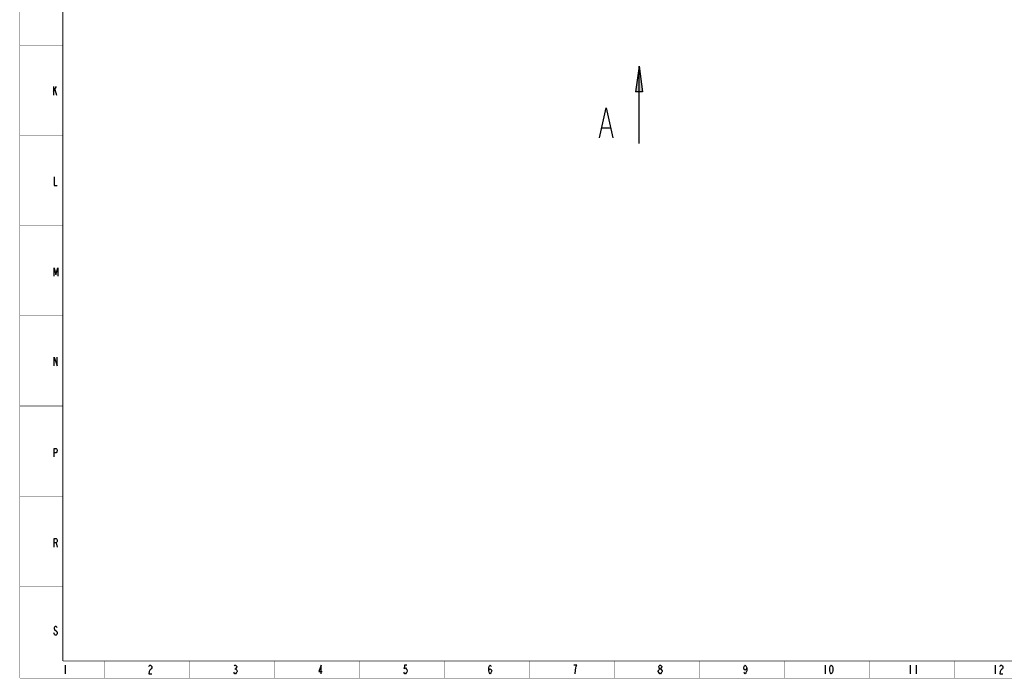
# Model space of a CAD drawing. Header units: millimetres. Extents: x 0 to 3156, y 0 to 2462.
# Tile 1 of 7: x 0 to 1147, y 0 to 767. Entities that reach past the tile are written whole.
import ezdxf

# ---------------------------------------------------------------- set-up
doc = ezdxf.new("R2010")
doc.units = ezdxf.units.MM
doc.header["$LTSCALE"] = 130.79
for name, color, linetype in [('010018060000_DXF_TEXT', 7, 'CONTINUOUS'), ('010018060000DXF_CONTINUOUS_LINE', 7, 'CONTINUOUS'), ('0100180B0000_DXF_FORMAT', 7, 'CONTINUOUS')]:
    doc.layers.add(name, color=color, linetype=linetype)

# ---------------------------------------------------------------- blocks, each defined once
blk = doc.blocks.new('JIANTOU_BL0', base_point=(837.7, 751.8))
at = {"layer": '010018060000DXF_CONTINUOUS_LINE', "color": 7, "linetype": 'Continuous'}
for p, q in [((837.7, 796.8), (833.5, 767.1)), ((837.7, 796.8), (841.8, 767.1)), ((841.8, 767.1), (833.5, 767.1))]:
    blk.add_line(p, q, dxfattribs=at)
at = {"layer": '010018060000DXF_CONTINUOUS_LINE', "color": 2, "linetype": 'Continuous'}
blk.add_line((837.7, 706.8), (837.7, 796.8), dxfattribs=at)
at = {"layer": '010018060000DXF_CONTINUOUS_LINE', "color": 7, "linetype": 'Continuous'}
blk.add_solid([(837.7, 796.8), (841.8, 767.1), (833.5, 767.1)], dxfattribs=at)

msp = doc.modelspace()

# ---------------------------------------------------------------- linework, layer by layer
at = {"layer": '010018060000_DXF_TEXT', "color": 5, "linetype": 'Continuous'}
msp.add_line((678.298, 641.022), (687.486, 641.022), dxfattribs=at)
msp.add_lwpolyline([(675.236, 629.355), (682.892, 664.355), (690.548, 629.355)], dxfattribs=at)
at = {"layer": '0100180B0000_DXF_FORMAT', "color": 5, "linetype": 'Continuous'}
for p, q in [((39.052, 689.193), (39.052, 679.193)), ((39.052, 683.36), (42.552, 689.193)), ((40.802, 685.86), (42.552, 679.193)), ((42.06, 157.612), (43.373, 152.612)), ((52.734, 15.122), (52.734, 5.122)), ((938.023, 15.122), (938.023, 5.122)), ((1037.023, 15.122), (1037.023, 5.122)), ((1044.023, 15.122), (1044.023, 5.122)), ((1136.023, 15.122), (1136.023, 5.122)), ((250.297, 10.955), (251.172, 10.955)), ((745.297, 5.122), (744.422, 5.955))]:
    msp.add_line(p, q, dxfattribs=at)
at = {"layer": '0100180B0000_DXF_FORMAT', "color": 2, "linetype": 'Continuous', "const_width": 0.5}
for points in [[(0, 0), (0, 1682)], [(0, 737), (50, 737)], [(0, 632), (50, 632)], [(0, 527), (50, 527)], [(0, 422), (50, 422)], [(0, 317), (50, 317)], [(0, 212), (50, 212)], [(0, 107), (50, 107)], [(99, 0), (99, 20)], [(198, 0), (198, 20)], [(297, 0), (297, 20)], [(396, 0), (396, 20)], [(495, 0), (495, 20)], [(594, 0), (594, 20)], [(693, 0), (693, 20)], [(792, 0), (792, 20)], [(891, 0), (891, 20)], [(990, 0), (990, 20)], [(1089, 0), (1089, 20)], [(0, 0), (2378, 0)]]:
    msp.add_lwpolyline(points, dxfattribs=at)
at = {"layer": '0100180B0000_DXF_FORMAT', "color": 7, "linetype": 'Continuous', "const_width": 1}
for points in [[(50, 20), (50, 1662)], [(50, 20), (2358, 20)]]:
    msp.add_lwpolyline(points, dxfattribs=at)
at = {"layer": '0100180B0000_DXF_FORMAT', "color": 5, "linetype": 'Continuous'}
for points in [[(39.873, 583.872), (39.873, 573.872), (43.373, 573.872)], [(39.771, 468.116), (39.771, 478.116), (41.959, 469.783), (44.146, 478.116), (44.146, 468.116)], [(39.853, 363.773), (39.853, 373.773), (43.353, 363.773), (43.353, 373.773)], [(39.873, 257.612), (39.873, 267.612), (42.06, 267.612), (42.935, 266.779), (43.373, 265.945), (43.373, 264.279), (42.935, 263.445), (42.06, 262.612), (39.873, 262.612)], [(39.873, 152.612), (39.873, 162.612), (42.06, 162.612), (42.935, 161.779), (43.373, 160.945), (43.373, 159.279), (42.935, 158.445), (42.06, 157.612), (39.873, 157.612)], [(43.373, 58.465), (42.935, 59.298), (42.06, 60.132), (41.185, 60.132), (40.31, 59.298), (39.873, 58.465), (39.873, 57.632), (40.31, 56.798)], [(40.31, 56.798), (42.935, 54.298), (43.373, 53.465), (43.373, 51.798), (42.935, 50.965), (42.06, 50.132), (41.185, 50.132), (40.31, 50.965), (39.873, 51.798), (39.435, 52.632)], [(149.984, 13.455), (150.422, 14.288), (151.297, 15.122), (152.172, 15.122), (153.047, 14.288), (153.484, 13.455), (153.484, 11.788), (153.047, 10.955), (152.172, 10.122), (151.297, 9.288), (150.422, 7.622), (149.984, 5.122), (153.484, 5.122)], [(249.422, 14.288), (250.297, 15.122), (251.172, 15.122), (252.047, 14.288), (252.484, 13.455), (252.484, 12.622), (252.047, 11.788), (251.172, 10.955), (252.047, 10.122), (252.484, 9.288), (252.922, 8.455), (252.922, 7.622), (252.484, 6.788), (252.047, 5.955), (251.172, 5.122), (250.297, 5.122), (249.422, 5.955), (248.984, 6.788)], [(351.047, 5.122), (351.047, 15.122), (347.984, 7.622), (351.922, 7.622)], [(450.484, 15.122), (447.859, 15.122), (447.422, 10.955), (448.297, 11.788), (449.172, 11.788), (450.047, 10.955), (450.484, 10.122), (450.922, 8.455), (450.484, 6.788), (450.047, 5.955), (449.172, 5.122), (448.297, 5.122), (447.422, 5.955), (446.984, 6.788)], [(545.984, 8.455), (546.422, 10.122), (547.734, 10.955), (549.047, 10.122), (549.484, 8.455), (549.047, 6.788), (548.609, 5.955), (547.734, 5.122), (546.859, 5.955), (546.422, 6.788), (545.984, 8.455), (545.984, 11.788), (546.422, 13.455), (546.859, 14.288), (547.734, 15.122), (548.609, 14.288), (549.047, 13.455)], [(646.734, 5.122), (647.172, 9.288), (647.609, 11.788), (648.047, 13.455), (648.484, 15.122), (644.984, 15.122)], [(745.297, 10.955), (744.422, 11.788), (743.984, 12.622), (743.984, 13.455), (744.422, 14.288), (745.297, 15.122), (746.172, 15.122), (747.047, 14.288), (747.484, 13.455), (747.484, 12.622), (747.047, 11.788), (746.172, 10.955)], [(846.484, 11.788), (846.047, 10.122), (844.734, 9.288), (843.422, 10.122), (842.984, 11.788), (843.422, 13.455), (843.859, 14.288), (844.734, 15.122), (845.609, 14.288), (846.047, 13.455), (846.484, 11.788), (846.484, 8.455), (846.047, 6.788), (845.609, 5.955), (844.734, 5.122), (843.859, 5.955), (843.422, 6.788)], [(945.023, 5.122), (944.148, 5.955), (943.71, 6.788), (943.273, 8.455), (943.273, 11.788), (943.71, 13.455), (944.148, 14.288), (945.023, 15.122), (945.898, 14.288), (946.335, 13.455), (946.773, 11.788), (946.773, 8.455), (946.335, 6.788), (945.898, 5.955), (945.023, 5.122)], [(1141.273, 13.455), (1141.71, 14.288), (1142.585, 15.122), (1143.46, 15.122), (1144.335, 14.288), (1144.773, 13.455), (1144.773, 11.788), (1144.335, 10.955), (1143.46, 10.122), (1142.585, 9.288), (1141.71, 7.622), (1141.273, 5.122), (1144.773, 5.122)], [(744.422, 5.955), (743.547, 7.622), (743.547, 8.455), (743.984, 9.288), (744.422, 10.122), (745.297, 10.955), (746.172, 10.955), (747.047, 10.122), (747.922, 8.455)], [(747.922, 8.455), (747.922, 7.622), (747.484, 6.788), (747.047, 5.955), (746.172, 5.122), (745.297, 5.122)]]:
    msp.add_lwpolyline(points, dxfattribs=at)

# ---------------------------------------------------------------- block references
at = {"layer": '010018060000DXF_CONTINUOUS_LINE', "color": 2, "linetype": 'Continuous'}
msp.add_blockref('JIANTOU_BL0', (721.094, 667.7), dxfattribs=at)

doc.saveas('drawing.dxf')
